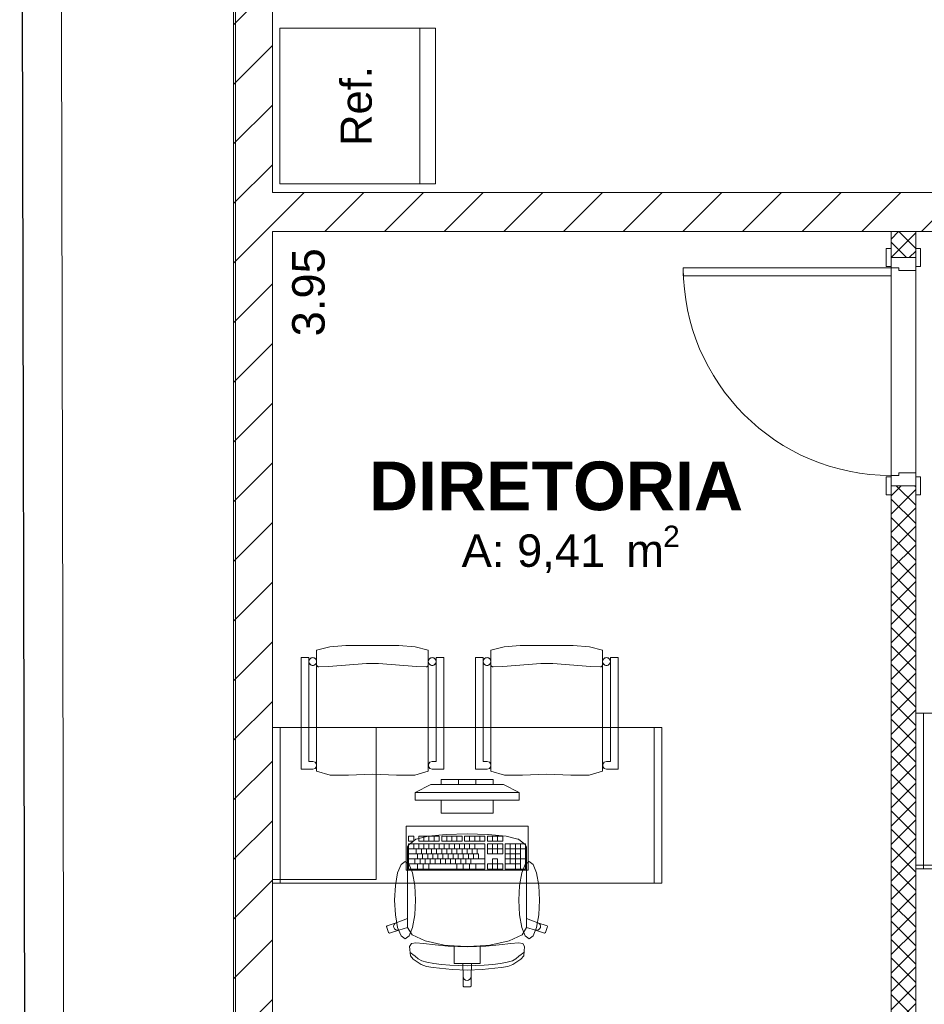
# Model space of a CAD drawing. Header units: millimetres. Extents: x 2826 to 3034, y 1533 to 1590.
# Tile 3 of 248: x 2923.64 to 2927.12, y 1548.26 to 1552.05. Entities that reach past the tile are written whole.
import ezdxf
from ezdxf.enums import TextEntityAlignment as Align

# ---------------------------------------------------------------- set-up
doc = ezdxf.new("R2010")
doc.units = ezdxf.units.MM
doc.layers.add('_Caneta_No__220', color=7, linetype='Continuous', lineweight=15, true_color=0x8a8a8a)
doc.styles.add('ESTILO_GERADO_1', font='arialbd.ttf')
doc.styles.add('ESTILO_GERADO_2', font='arial.ttf')
pattern_1 = [(44.99999999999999, (15.86371711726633, 12.64104686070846), (-0.03535533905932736, 0.03535533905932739), []), (135.0000000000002, (15.86371711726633, 12.64104686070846), (0.03535533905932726, 0.03535533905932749), [])]

# ---------------------------------------------------------------- blocks, each defined once
blk = doc.blocks.new('A$Cf44ad3b2')
at = {"layer": '_Caneta_No__220'}
h = blk.add_hatch(dxfattribs=at)
h.set_pattern_fill('TIJOLO_COMUM_0005', color=256, style=0, pattern_type=2)
h.set_pattern_definition([(44.99999999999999, (15.86371711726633, 12.64104686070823), (-0.114904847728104, 0.114904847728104), [])])
h.paths.add_polyline_path([(16.66371711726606, 13.99104686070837), (16.81371716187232, 13.99104686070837), (16.81371716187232, 18.81525648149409), (16.66371711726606, 18.81525648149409)])
h = blk.add_hatch(dxfattribs=at)
h.set_pattern_fill('TIJOLO_COMUM_0005', color=256, style=0, pattern_type=2)
h.set_pattern_definition([(44.99999999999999, (15.86371711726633, 12.64104686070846), (-0.114904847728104, 0.114904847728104), [])])
h.paths.add_polyline_path([(16.81371711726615, 17.94104686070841), (22.11157087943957, 17.94104686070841), (22.11157087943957, 18.09104681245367), (16.81371711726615, 18.09104681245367)])
h = blk.add_hatch(dxfattribs=at)
h.set_pattern_fill('GRELHA_5X5_DIAGONAL_0005', color=256, style=0, pattern_type=2)
h.set_pattern_definition(pattern_1)
h.paths.add_polyline_path([(19.29157092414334, 17.94104686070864), (19.19657093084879, 17.94104686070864), (19.19657093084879, 17.84104685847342), (19.29157092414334, 17.84104685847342)])
h = blk.add_hatch(dxfattribs=at)
h.set_pattern_fill('GRELHA_5X5_DIAGONAL_0005', color=256, style=0, pattern_type=2)
h.set_pattern_definition(pattern_1)
h.paths.add_polyline_path([(19.29157092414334, 16.96104687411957), (19.19657093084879, 16.96104687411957), (19.19657093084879, 13.99104686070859), (19.29157092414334, 13.99104686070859)])
for p, q in [((15.84043293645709, 23.63887831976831), (15.86596720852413, 12.02173506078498)), ((15.84043293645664, 23.63887831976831), (15.86250077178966, 13.04104686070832)), ((16.66371711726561, 13.84104686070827), (16.66371711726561, 22.43887843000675)), ((16.81371711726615, 20.79104686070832), (16.81371711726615, 18.0910468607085)), ((17.38214957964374, 18.12499490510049), (17.38214957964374, 18.7249949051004)), ((16.81371711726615, 18.0910468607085), (20.16123717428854, 18.0910468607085)), ((19.19657093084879, 17.94104686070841), (16.81371711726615, 17.94104686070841)), ((16.81371711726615, 17.94104686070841), (16.81371711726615, 13.99104686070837)), ((19.19657093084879, 13.99104686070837), (19.19657093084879, 17.94104686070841)), ((19.29157093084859, 17.94104686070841), (19.29157093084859, 13.99104686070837)), ((23.09157093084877, 17.94104686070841), (19.29157093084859, 17.94104686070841)), ((19.19657093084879, 17.87604686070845), (19.17757093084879, 17.87604686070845)), ((19.17757093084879, 17.87604686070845), (19.17757093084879, 17.80604686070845)), ((19.19657093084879, 17.8410468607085), (19.19657093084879, 17.87604686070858)), ((19.19657093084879, 17.80604686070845), (19.19657093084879, 17.87604686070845)), ((19.19657093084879, 17.84104686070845), (19.19657093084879, 17.87604686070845)), ((19.19657093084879, 17.84104686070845), (19.19657093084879, 17.87604686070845)), ((19.29157093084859, 17.8410468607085), (19.29157093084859, 17.87604686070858)), ((19.31057093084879, 17.87604686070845), (19.29157093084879, 17.87604686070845)), ((19.29157093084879, 17.87604686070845), (19.29157093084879, 17.80604686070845)), ((19.29157093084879, 17.84104686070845), (19.29157093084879, 17.87604686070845)), ((19.29157093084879, 17.84104686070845), (19.29157093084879, 17.87604686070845)), ((19.31057093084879, 17.80604686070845), (19.31057093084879, 17.87604686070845)), ((19.29157093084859, 17.8410468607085), (19.19657093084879, 17.8410468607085)), ((19.29157093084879, 17.84104686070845), (19.19657093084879, 17.84104686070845)), ((19.19657093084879, 17.84104686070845), (19.19657093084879, 17.80104686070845)), ((19.29157093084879, 17.84104686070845), (19.19657093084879, 17.84104686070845)), ((19.29157093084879, 17.84104686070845), (19.19657093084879, 17.84104686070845)), ((19.29157093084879, 17.79104686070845), (19.29157093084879, 17.84104686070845)), ((18.39657093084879, 17.80104686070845), (19.19657093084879, 17.80104686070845)), ((18.39657093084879, 17.77104686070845), (18.39657093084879, 17.80104686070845)), ((19.17757093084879, 17.80604686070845), (19.19657093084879, 17.80604686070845)), ((19.19657093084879, 17.80104686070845), (19.22657093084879, 17.80104686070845)), ((19.19657093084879, 17.80104686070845), (19.19657093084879, 17.77104686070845)), ((19.22657093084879, 17.80104686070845), (19.22657093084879, 17.79104686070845)), ((19.29157093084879, 17.80604686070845), (19.31057093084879, 17.80604686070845)), ((19.19657093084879, 17.77104686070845), (18.39657093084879, 17.77104686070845)), ((19.22657093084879, 17.79104686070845), (19.29157093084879, 17.79104686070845)), ((19.22657093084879, 17.00104686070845), (19.19657093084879, 17.00104686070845)), ((19.19657093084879, 17.00104686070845), (19.19657093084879, 16.96104686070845)), ((19.29157093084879, 17.01104686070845), (19.22657093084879, 17.01104686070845)), ((19.22657093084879, 17.01104686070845), (19.22657093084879, 17.00104686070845)), ((19.29157093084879, 16.96104686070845), (19.29157093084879, 17.01104686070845)), ((19.17757093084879, 16.99604686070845), (19.17757093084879, 16.92604686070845)), ((19.19657093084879, 16.99604686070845), (19.17757093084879, 16.99604686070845)), ((19.19657093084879, 16.92604686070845), (19.19657093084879, 16.99604686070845)), ((19.19657093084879, 16.96104686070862), (19.19657093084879, 16.92604686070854)), ((19.29157093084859, 16.96104686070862), (19.19657093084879, 16.96104686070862)), ((19.19657093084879, 16.96104686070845), (19.29157093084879, 16.96104686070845)), ((19.29157093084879, 16.96104686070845), (19.19657093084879, 16.96104686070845)), ((19.29157093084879, 16.96104686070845), (19.19657093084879, 16.96104686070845)), ((19.19657093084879, 16.96104686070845), (19.19657093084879, 16.92604686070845)), ((19.19657093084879, 16.96104686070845), (19.19657093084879, 16.92604686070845)), ((19.29157093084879, 16.99604686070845), (19.29157093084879, 16.92604686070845)), ((19.31057093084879, 16.99604686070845), (19.29157093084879, 16.99604686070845)), ((19.29157093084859, 16.96104686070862), (19.29157093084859, 16.92604686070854)), ((19.29157093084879, 16.96104686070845), (19.29157093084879, 16.92604686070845)), ((19.29157093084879, 16.96104686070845), (19.29157093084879, 16.92604686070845)), ((19.31057093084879, 16.92604686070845), (19.31057093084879, 16.99604686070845)), ((19.17757093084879, 16.92604686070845), (19.19657093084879, 16.92604686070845)), ((19.29157093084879, 16.92604686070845), (19.31057093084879, 16.92604686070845)), ((16.98427884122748, 16.32774053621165), (17.03457084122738, 16.34034749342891)), ((16.98427884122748, 15.86193985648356), (16.98427884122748, 16.32774053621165)), ((17.03457084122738, 16.34034749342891), (17.09724984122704, 16.34540646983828)), ((17.09724984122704, 16.34540646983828), (17.19927884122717, 16.34540646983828)), ((17.19927884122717, 16.34540646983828), (17.3013078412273, 16.34540646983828)), ((17.3013078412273, 16.34540646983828), (17.36398684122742, 16.34034749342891)), ((17.36398684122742, 16.34034749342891), (17.41427884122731, 16.32774053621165)), ((17.41427884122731, 16.32774053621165), (17.41427884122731, 15.86193985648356)), ((17.65561333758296, 16.32774053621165), (17.70590533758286, 16.34034749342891)), ((17.65561333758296, 15.86193985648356), (17.65561333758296, 16.32774053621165)), ((17.70590533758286, 16.34034749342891), (17.76858433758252, 16.34540646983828)), ((17.76858433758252, 16.34540646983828), (17.87061333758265, 16.34540646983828)), ((17.87061333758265, 16.34540646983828), (17.97264233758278, 16.34540646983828)), ((17.97264233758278, 16.34540646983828), (18.0353213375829, 16.34034749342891)), ((18.0353213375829, 16.34034749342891), (18.0856133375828, 16.32774053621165)), ((18.0856133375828, 16.32774053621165), (18.0856133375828, 15.86193985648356)), ((16.92427884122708, 15.86984169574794), (16.92427884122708, 16.29913397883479)), ((16.92427884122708, 16.29913397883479), (16.95428484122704, 16.29913397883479)), ((16.95428484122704, 16.29913397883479), (16.95428484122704, 15.89930391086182)), ((17.4442728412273, 15.89930391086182), (17.4442728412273, 16.29913397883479)), ((17.4442728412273, 16.29913397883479), (17.47427884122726, 16.29913397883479)), ((17.47427884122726, 16.29913397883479), (17.47427884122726, 15.86984169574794)), ((17.59561333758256, 15.86984169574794), (17.59561333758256, 16.29913397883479)), ((17.59561333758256, 16.29913397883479), (17.62561933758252, 16.29913397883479)), ((17.62561933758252, 16.29913397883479), (17.62561933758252, 15.89930391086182)), ((18.11560733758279, 15.89930391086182), (18.11560733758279, 16.29913397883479)), ((18.11560733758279, 16.29913397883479), (18.14561333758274, 16.29913397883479)), ((18.14561333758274, 16.29913397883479), (18.14561333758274, 15.86984169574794)), ((16.98500084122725, 16.2687621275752), (16.9857008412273, 16.26755061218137)), ((16.9857008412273, 16.26755061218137), (16.9866008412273, 16.26647904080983)), ((16.9866008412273, 16.26647904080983), (16.98767284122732, 16.26557940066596)), ((16.98767284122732, 16.26557940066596), (16.98888484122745, 16.26487968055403)), ((16.98888484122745, 16.26487968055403), (16.99020084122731, 16.26440087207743)), ((16.99020084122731, 16.26440087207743), (16.99157884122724, 16.26415796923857)), ((16.99157884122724, 16.26415796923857), (16.99227884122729, 16.26415796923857)), ((16.99227884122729, 16.26415796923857), (17.0302788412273, 16.26515756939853)), ((17.0302788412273, 16.26515756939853), (17.17577884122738, 16.27615317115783)), ((17.17577884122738, 16.27615317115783), (17.22277884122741, 16.27615317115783)), ((17.22277884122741, 16.27615317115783), (17.36827884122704, 16.26515756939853)), ((17.36827884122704, 16.26515756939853), (17.40627884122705, 16.26415796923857)), ((17.40627884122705, 16.26415796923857), (17.4069788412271, 16.26415796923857)), ((17.4069788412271, 16.26415796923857), (17.40835684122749, 16.26440087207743)), ((17.40835684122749, 16.26440087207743), (17.40967284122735, 16.26487968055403)), ((17.40967284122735, 16.26487968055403), (17.41088484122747, 16.26557940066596)), ((17.41088484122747, 16.26557940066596), (17.41195684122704, 16.26647904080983)), ((17.41195684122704, 16.26647904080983), (17.41285684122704, 16.26755061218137)), ((17.41285684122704, 16.26755061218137), (17.41355684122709, 16.2687621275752)), ((17.41355684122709, 16.2687621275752), (17.41403584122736, 16.27007760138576)), ((17.41403584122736, 16.27007760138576), (17.41427884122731, 16.27145505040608)), ((17.65633533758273, 16.2687621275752), (17.65703533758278, 16.26755061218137)), ((17.65703533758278, 16.26755061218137), (17.65793533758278, 16.26647904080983)), ((17.65793533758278, 16.26647904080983), (17.65900733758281, 16.26557940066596)), ((17.65900733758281, 16.26557940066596), (17.66021933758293, 16.26487968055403)), ((17.66021933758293, 16.26487968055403), (17.66153533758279, 16.26440087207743)), ((17.66153533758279, 16.26440087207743), (17.66291333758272, 16.26415796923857)), ((17.66291333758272, 16.26415796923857), (17.66361333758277, 16.26415796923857)), ((17.66361333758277, 16.26415796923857), (17.70161333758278, 16.26515756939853)), ((17.70161333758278, 16.26515756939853), (17.84711333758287, 16.27615317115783)), ((17.84711333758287, 16.27615317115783), (17.89411333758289, 16.27615317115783)), ((17.89411333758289, 16.27615317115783), (18.03961333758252, 16.26515756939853)), ((18.03961333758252, 16.26515756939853), (18.07761333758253, 16.26415796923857)), ((18.07761333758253, 16.26415796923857), (18.07831333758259, 16.26415796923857)), ((18.07831333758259, 16.26415796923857), (18.07969133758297, 16.26440087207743)), ((18.07969133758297, 16.26440087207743), (18.08100733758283, 16.26487968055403)), ((18.08100733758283, 16.26487968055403), (18.08221933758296, 16.26557940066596)), ((18.08221933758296, 16.26557940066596), (18.08329133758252, 16.26647904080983)), ((18.08329133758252, 16.26647904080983), (18.08419133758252, 16.26755061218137)), ((18.08419133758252, 16.26755061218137), (18.08489133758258, 16.2687621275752)), ((18.08489133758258, 16.2687621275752), (18.08537033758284, 16.27007760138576)), ((18.08537033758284, 16.27007760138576), (18.0856133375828, 16.27145505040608)), ((17.21371711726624, 15.44482965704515), (17.21371711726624, 16.02982965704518)), ((16.95428484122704, 15.89930391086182), (16.96927884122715, 15.89930391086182)), ((16.96927884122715, 15.89930391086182), (16.97809584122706, 15.89644005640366)), ((17.42046184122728, 15.89644005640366), (17.42927884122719, 15.89930391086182)), ((17.42927884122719, 15.89930391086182), (17.4442728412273, 15.89930391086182)), ((17.62561933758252, 15.89930391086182), (17.64061333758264, 15.89930391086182)), ((17.64061333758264, 15.89930391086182), (17.64943033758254, 15.89644005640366)), ((18.09179633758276, 15.89644005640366), (18.10061333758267, 15.89930391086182)), ((18.10061333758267, 15.89930391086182), (18.11560733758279, 15.89930391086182)), ((16.96927884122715, 15.86984169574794), (16.92427884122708, 15.86984169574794)), ((16.97809584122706, 15.87217976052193), (16.96927884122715, 15.86984169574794)), ((16.97809584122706, 15.89644005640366), (16.98354484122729, 15.88894305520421)), ((16.98354484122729, 15.87967676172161), (16.97809584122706, 15.87217976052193)), ((16.98354484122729, 15.88894305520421), (16.98354484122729, 15.87967676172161)), ((17.03619784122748, 15.84664797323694), (16.98427884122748, 15.86193985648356)), ((17.41427884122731, 15.86193985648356), (17.36235984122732, 15.84664797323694)), ((17.41501284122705, 15.88894305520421), (17.42046184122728, 15.89644005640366)), ((17.41501284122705, 15.87967676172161), (17.41501284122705, 15.88894305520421)), ((17.42046184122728, 15.87217976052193), (17.41501284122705, 15.87967676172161)), ((17.42927884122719, 15.86984169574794), (17.42046184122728, 15.87217976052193)), ((17.47427884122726, 15.86984169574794), (17.42927884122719, 15.86984169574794)), ((17.64061333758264, 15.86984169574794), (17.59561333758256, 15.86984169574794)), ((17.64943033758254, 15.87217976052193), (17.64061333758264, 15.86984169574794)), ((17.64943033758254, 15.89644005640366), (17.65487933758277, 15.88894305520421)), ((17.65487933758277, 15.87967676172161), (17.64943033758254, 15.87217976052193)), ((17.65487933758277, 15.88894305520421), (17.65487933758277, 15.87967676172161)), ((17.70753233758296, 15.84664797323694), (17.65561333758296, 15.86193985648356)), ((18.0856133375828, 15.86193985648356), (18.0336943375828, 15.84664797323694)), ((18.08634733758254, 15.88894305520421), (18.09179633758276, 15.89644005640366)), ((18.08634733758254, 15.87967676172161), (18.08634733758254, 15.88894305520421)), ((18.09179633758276, 15.87217976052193), (18.08634733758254, 15.87967676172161)), ((18.10061333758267, 15.86984169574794), (18.09179633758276, 15.87217976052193)), ((18.14561333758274, 15.86984169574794), (18.10061333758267, 15.86984169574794)), ((17.10631384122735, 15.8463660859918), (17.03619784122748, 15.84664797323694)), ((17.19927884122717, 15.85057140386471), (17.10631384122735, 15.8463660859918)), ((17.29224384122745, 15.8463660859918), (17.19927884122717, 15.85057140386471)), ((17.36235984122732, 15.84664797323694), (17.29224384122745, 15.8463660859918)), ((17.66371711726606, 15.82982965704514), (17.46371711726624, 15.82982965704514)), ((17.46371711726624, 15.82982965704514), (17.46371711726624, 15.80982965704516)), ((17.53038378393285, 15.80982965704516), (17.53038378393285, 15.82982965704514)), ((17.59705045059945, 15.80982965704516), (17.59705045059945, 15.82982965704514)), ((17.66371711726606, 15.80982965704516), (17.66371711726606, 15.82982965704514)), ((17.77764833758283, 15.8463660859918), (17.70753233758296, 15.84664797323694)), ((17.87061333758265, 15.85057140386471), (17.77764833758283, 15.8463660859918)), ((17.96357833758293, 15.8463660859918), (17.87061333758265, 15.85057140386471)), ((18.0336943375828, 15.84664797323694), (17.96357833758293, 15.8463660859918)), ((17.36371711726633, 15.77982965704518), (17.42371711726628, 15.80982965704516)), ((17.42371711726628, 15.80982965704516), (17.70371711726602, 15.80982965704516)), ((17.46371711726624, 15.80982965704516), (17.66371711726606, 15.80982965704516)), ((17.76371711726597, 15.77982965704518), (17.70371711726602, 15.80982965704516)), ((17.76371711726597, 15.77982965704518), (17.36371711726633, 15.77982965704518)), ((17.36371711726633, 15.77982965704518), (17.36371711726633, 15.74982965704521)), ((17.36371711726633, 15.74982965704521), (17.76371711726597, 15.74982965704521)), ((17.66371711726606, 15.74982965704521), (17.46371711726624, 15.74982965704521)), ((17.46371711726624, 15.74982965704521), (17.46371711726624, 15.69982965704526)), ((17.66371711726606, 15.69982965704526), (17.66371711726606, 15.74982965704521)), ((17.76371711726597, 15.74982965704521), (17.76371711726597, 15.77982965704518)), ((17.46371711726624, 15.69982965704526), (17.66371711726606, 15.69982965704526)), ((17.3580921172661, 15.6107387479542), (17.33850878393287, 15.6107387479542)), ((17.33850878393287, 15.6107387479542), (17.33850878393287, 15.59134480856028)), ((17.3657944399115, 15.59933416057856), (17.33898921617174, 15.57817300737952)), ((17.3580921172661, 15.59134480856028), (17.3580921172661, 15.6107387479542)), ((17.36792808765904, 15.60021148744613), (17.3657944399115, 15.59933416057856)), ((17.413866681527, 15.61090176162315), (17.36792808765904, 15.60021148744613)), ((17.4560087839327, 15.6107387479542), (17.37767545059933, 15.6107387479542)), ((17.37767545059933, 15.6107387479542), (17.37767545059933, 15.59134480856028)), ((17.39725878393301, 15.59134480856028), (17.39725878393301, 15.6107387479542)), ((17.48261864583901, 15.61804477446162), (17.413866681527, 15.61090176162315)), ((17.41684211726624, 15.59134480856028), (17.41684211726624, 15.6107387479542)), ((17.43642545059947, 15.59134480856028), (17.43642545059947, 15.6107387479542)), ((17.4560087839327, 15.59134480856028), (17.4560087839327, 15.6107387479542)), ((17.54413378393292, 15.6107387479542), (17.46580045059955, 15.6107387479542)), ((17.46580045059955, 15.6107387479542), (17.46580045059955, 15.59134480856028)), ((17.4836831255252, 15.61814655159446), (17.48261864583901, 15.61804477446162)), ((17.56371711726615, 15.6206219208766), (17.4836831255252, 15.61814655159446)), ((17.48538378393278, 15.59134480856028), (17.48538378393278, 15.6107387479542)), ((17.50496711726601, 15.59134480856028), (17.50496711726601, 15.6107387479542)), ((17.52455045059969, 15.59134480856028), (17.52455045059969, 15.6107387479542)), ((17.54413378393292, 15.59134480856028), (17.54413378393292, 15.6107387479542)), ((17.63225878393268, 15.6107387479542), (17.55392545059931, 15.6107387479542)), ((17.55392545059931, 15.6107387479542), (17.55392545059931, 15.59134480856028)), ((17.56371711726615, 15.6206219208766), (17.6437511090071, 15.61814655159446)), ((17.57350878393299, 15.59134480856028), (17.57350878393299, 15.6107387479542)), ((17.59309211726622, 15.59134480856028), (17.59309211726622, 15.6107387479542)), ((17.61267545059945, 15.59134480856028), (17.61267545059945, 15.6107387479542)), ((17.63225878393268, 15.59134480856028), (17.63225878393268, 15.6107387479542)), ((17.70080045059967, 15.6107387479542), (17.64205045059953, 15.6107387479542)), ((17.64205045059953, 15.6107387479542), (17.64205045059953, 15.59134480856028)), ((17.6437511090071, 15.61814655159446), (17.64481558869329, 15.61804477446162)), ((17.64481558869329, 15.61804477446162), (17.7135675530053, 15.61090176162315)), ((17.66163378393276, 15.59134480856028), (17.66163378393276, 15.6107387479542)), ((17.68121711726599, 15.59134480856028), (17.68121711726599, 15.6107387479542)), ((17.70080045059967, 15.59134480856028), (17.70080045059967, 15.6107387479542)), ((17.7135675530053, 15.61090176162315), (17.75950614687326, 15.60021148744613)), ((17.75950614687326, 15.60021148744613), (17.76163979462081, 15.59933416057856)), ((17.76163979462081, 15.59933416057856), (17.78844501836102, 15.57817300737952)), ((17.33898921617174, 15.57817300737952), (17.33444542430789, 15.56957242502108)), ((17.33444542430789, 15.56957242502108), (17.33444542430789, 15.53853413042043)), ((17.33850878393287, 15.59134480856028), (17.3580921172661, 15.59134480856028)), ((17.63225878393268, 15.58164783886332), (17.33850878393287, 15.58164783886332)), ((17.33850878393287, 15.58164783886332), (17.33850878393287, 15.48467814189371)), ((17.33850878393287, 15.5622538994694), (17.63225878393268, 15.5622538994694)), ((17.3580921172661, 15.5622538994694), (17.3580921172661, 15.58164783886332)), ((17.36788378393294, 15.54285996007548), (17.36788378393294, 15.5622538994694)), ((17.37767545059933, 15.59134480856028), (17.4560087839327, 15.59134480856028)), ((17.37767545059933, 15.5622538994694), (17.37767545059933, 15.58164783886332)), ((17.38746711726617, 15.54285996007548), (17.38746711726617, 15.5622538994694)), ((17.39725878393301, 15.5622538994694), (17.39725878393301, 15.58164783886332)), ((17.4070504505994, 15.54285996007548), (17.4070504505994, 15.5622538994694)), ((17.41684211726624, 15.5622538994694), (17.41684211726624, 15.58164783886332)), ((17.42663378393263, 15.54285996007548), (17.42663378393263, 15.5622538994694)), ((17.43642545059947, 15.5622538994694), (17.43642545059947, 15.58164783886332)), ((17.44621711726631, 15.54285996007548), (17.44621711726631, 15.5622538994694)), ((17.4560087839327, 15.5622538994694), (17.4560087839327, 15.58164783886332)), ((17.46580045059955, 15.59134480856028), (17.54413378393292, 15.59134480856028)), ((17.46580045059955, 15.54285996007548), (17.46580045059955, 15.5622538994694)), ((17.47559211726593, 15.5622538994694), (17.47559211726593, 15.58164783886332)), ((17.48538378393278, 15.54285996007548), (17.48538378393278, 15.5622538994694)), ((17.49517545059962, 15.5622538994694), (17.49517545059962, 15.58164783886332)), ((17.50496711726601, 15.54285996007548), (17.50496711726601, 15.5622538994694)), ((17.51475878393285, 15.5622538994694), (17.51475878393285, 15.58164783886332)), ((17.52455045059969, 15.54285996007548), (17.52455045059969, 15.5622538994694)), ((17.53434211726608, 15.5622538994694), (17.53434211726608, 15.58164783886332)), ((17.54413378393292, 15.54285996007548), (17.54413378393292, 15.5622538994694)), ((17.55392545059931, 15.59134480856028), (17.63225878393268, 15.59134480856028)), ((17.55392545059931, 15.5622538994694), (17.55392545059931, 15.58164783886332)), ((17.56371711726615, 15.54285996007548), (17.56371711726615, 15.5622538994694)), ((17.57350878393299, 15.5622538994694), (17.57350878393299, 15.58164783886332)), ((17.58330045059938, 15.54285996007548), (17.58330045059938, 15.5622538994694)), ((17.59309211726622, 15.5622538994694), (17.59309211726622, 15.58164783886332)), ((17.60288378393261, 15.54285996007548), (17.60288378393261, 15.5622538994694)), ((17.63225878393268, 15.48467814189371), (17.63225878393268, 15.58164783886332)), ((17.64205045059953, 15.59134480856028), (17.70080045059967, 15.59134480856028)), ((17.70080045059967, 15.58164783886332), (17.64205045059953, 15.58164783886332)), ((17.64205045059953, 15.58164783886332), (17.64205045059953, 15.54285996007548)), ((17.64205045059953, 15.5622538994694), (17.70080045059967, 15.5622538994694)), ((17.66163378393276, 15.54285996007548), (17.66163378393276, 15.58164783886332)), ((17.68121711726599, 15.54285996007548), (17.68121711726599, 15.58164783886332)), ((17.70080045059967, 15.54285996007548), (17.70080045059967, 15.58164783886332)), ((17.78892545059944, 15.58164783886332), (17.71059211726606, 15.58164783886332)), ((17.71059211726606, 15.58164783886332), (17.71059211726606, 15.48467814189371)), ((17.71059211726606, 15.5622538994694), (17.78892545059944, 15.5622538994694)), ((17.73017545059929, 15.50407208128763), (17.73017545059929, 15.58164783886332)), ((17.74975878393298, 15.48467814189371), (17.74975878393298, 15.58164783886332)), ((17.76934211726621, 15.48467814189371), (17.76934211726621, 15.58164783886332)), ((17.78844501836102, 15.57817300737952), (17.79298881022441, 15.56957242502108)), ((17.78892545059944, 15.48467814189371), (17.78892545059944, 15.58164783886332)), ((17.79298881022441, 15.56957242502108), (17.79298881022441, 15.53853413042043)), ((17.33444542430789, 15.53853413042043), (17.33444542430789, 15.50245606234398)), ((17.33850878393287, 15.54285996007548), (17.60777961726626, 15.54285996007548)), ((17.33850878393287, 15.52346602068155), (17.63225878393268, 15.52346602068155)), ((17.36298795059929, 15.50407208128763), (17.36298795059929, 15.52346602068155)), ((17.37277961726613, 15.52346602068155), (17.37277961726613, 15.54285996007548)), ((17.38257128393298, 15.50407208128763), (17.38257128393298, 15.52346602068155)), ((17.39236295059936, 15.52346602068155), (17.39236295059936, 15.54285996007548)), ((17.40215461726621, 15.50407208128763), (17.40215461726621, 15.52346602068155)), ((17.41194628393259, 15.52346602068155), (17.41194628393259, 15.54285996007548)), ((17.42173795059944, 15.50407208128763), (17.42173795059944, 15.52346602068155)), ((17.43152961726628, 15.52346602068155), (17.43152961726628, 15.54285996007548)), ((17.44132128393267, 15.50407208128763), (17.44132128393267, 15.52346602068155)), ((17.45111295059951, 15.52346602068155), (17.45111295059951, 15.54285996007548)), ((17.46090461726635, 15.50407208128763), (17.46090461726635, 15.52346602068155)), ((17.47069628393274, 15.52346602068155), (17.47069628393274, 15.54285996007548)), ((17.48048795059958, 15.50407208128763), (17.48048795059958, 15.52346602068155)), ((17.49027961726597, 15.52346602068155), (17.49027961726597, 15.54285996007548)), ((17.50007128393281, 15.50407208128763), (17.50007128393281, 15.52346602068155)), ((17.50986295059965, 15.52346602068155), (17.50986295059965, 15.54285996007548)), ((17.51965461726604, 15.50407208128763), (17.51965461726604, 15.52346602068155)), ((17.52944628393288, 15.52346602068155), (17.52944628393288, 15.54285996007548)), ((17.53923795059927, 15.50407208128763), (17.53923795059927, 15.52346602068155)), ((17.54902961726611, 15.52346602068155), (17.54902961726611, 15.54285996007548)), ((17.55882128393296, 15.50407208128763), (17.55882128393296, 15.52346602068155)), ((17.56861295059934, 15.52346602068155), (17.56861295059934, 15.54285996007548)), ((17.57840461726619, 15.50407208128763), (17.57840461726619, 15.52346602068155)), ((17.58819628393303, 15.52346602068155), (17.58819628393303, 15.54285996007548)), ((17.60777961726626, 15.52346602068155), (17.60777961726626, 15.54285996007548)), ((17.64205045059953, 15.54285996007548), (17.70080045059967, 15.54285996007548)), ((17.68121711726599, 15.52346602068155), (17.66163378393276, 15.52346602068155)), ((17.66163378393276, 15.52346602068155), (17.66163378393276, 15.50407208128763)), ((17.68121711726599, 15.50407208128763), (17.68121711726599, 15.52346602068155)), ((17.71059211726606, 15.54285996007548), (17.76934211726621, 15.54285996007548)), ((17.71059211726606, 15.52346602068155), (17.78892545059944, 15.52346602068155)), ((17.79298881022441, 15.53853413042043), (17.79298881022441, 15.50245606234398)), ((17.33444542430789, 15.50245606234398), (17.33444542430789, 15.29335062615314)), ((17.33850878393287, 15.50407208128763), (17.63225878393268, 15.50407208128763)), ((17.33850878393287, 15.48467814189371), (17.63225878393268, 15.48467814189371)), ((17.37277961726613, 15.48467814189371), (17.37277961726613, 15.50407208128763)), ((17.39481086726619, 15.48467814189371), (17.39481086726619, 15.50407208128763)), ((17.41684211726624, 15.48467814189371), (17.41684211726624, 15.50407208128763)), ((17.52455045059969, 15.48467814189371), (17.52455045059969, 15.50407208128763)), ((17.54902961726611, 15.48467814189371), (17.54902961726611, 15.50407208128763)), ((17.57350878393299, 15.48467814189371), (17.57350878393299, 15.50407208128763)), ((17.59798795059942, 15.48467814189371), (17.59798795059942, 15.50407208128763)), ((17.66163378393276, 15.50407208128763), (17.64205045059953, 15.50407208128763)), ((17.64205045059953, 15.50407208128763), (17.64205045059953, 15.48467814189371)), ((17.64205045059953, 15.48467814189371), (17.70080045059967, 15.48467814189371)), ((17.66163378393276, 15.48467814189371), (17.66163378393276, 15.50407208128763)), ((17.66163378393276, 15.50407208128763), (17.68121711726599, 15.50407208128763)), ((17.70080045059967, 15.50407208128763), (17.68121711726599, 15.50407208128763)), ((17.68121711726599, 15.48467814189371), (17.68121711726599, 15.50407208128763)), ((17.70080045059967, 15.48467814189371), (17.70080045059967, 15.50407208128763)), ((17.71059211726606, 15.50407208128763), (17.76934211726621, 15.50407208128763)), ((17.71059211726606, 15.48467814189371), (17.78892545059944, 15.48467814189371)), ((17.79298881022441, 15.50245606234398), (17.79298881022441, 15.29335062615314)), ((19.29157093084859, 15.50010510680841), (19.69157093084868, 15.50010510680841)), ((16.81371711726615, 15.44482965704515), (17.21371711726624, 15.44482965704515)), ((17.33444542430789, 15.29335062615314), (17.29106772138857, 15.27766739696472)), ((17.33444542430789, 15.2590900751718), (17.33444542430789, 15.29335062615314)), ((17.79298881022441, 15.2590900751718), (17.79298881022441, 15.29335062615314)), ((17.79298881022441, 15.29335062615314), (17.83636651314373, 15.27766739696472)), ((17.25565545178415, 15.26626587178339), (17.25371711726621, 15.26249626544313)), ((17.25371711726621, 15.26249626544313), (17.26118056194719, 15.23973499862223)), ((17.29106772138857, 15.27766739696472), (17.25565545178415, 15.26626587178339)), ((17.28228251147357, 15.27023234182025), (17.28068377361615, 15.26461518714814)), ((17.28068377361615, 15.26461518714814), (17.28137604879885, 15.25881936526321)), ((17.28137604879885, 15.25881936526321), (17.28425394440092, 15.2537272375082)), ((17.28592886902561, 15.27481566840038), (17.28228251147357, 15.27023234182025)), ((17.28425394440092, 15.2537272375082), (17.28887932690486, 15.25011403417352)), ((17.29106772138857, 15.27766739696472), (17.28592886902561, 15.27481566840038)), ((17.30039702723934, 15.24921581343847), (17.33456641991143, 15.25889560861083)), ((17.33444542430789, 15.2590900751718), (17.33456641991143, 15.25889560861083)), ((17.33456641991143, 15.25889560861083), (17.35189769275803, 15.23104043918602)), ((17.79286781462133, 15.25889560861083), (17.77553654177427, 15.23104043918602)), ((17.79298881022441, 15.2590900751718), (17.79286781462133, 15.25889560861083)), ((17.82703720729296, 15.24921581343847), (17.79286781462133, 15.25889560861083)), ((17.83636651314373, 15.27766739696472), (17.84150536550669, 15.27481566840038)), ((17.83636651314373, 15.27766739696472), (17.87177878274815, 15.26626587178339)), ((17.84318029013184, 15.2537272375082), (17.83855490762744, 15.25011403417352)), ((17.84150536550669, 15.27481566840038), (17.84515172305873, 15.27023234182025)), ((17.84605818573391, 15.25881936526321), (17.84318029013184, 15.2537272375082)), ((17.84515172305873, 15.27023234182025), (17.84675046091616, 15.26461518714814)), ((17.84675046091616, 15.26461518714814), (17.84605818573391, 15.25881936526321)), ((17.8737171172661, 15.26249626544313), (17.86625367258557, 15.23973499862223)), ((17.87177878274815, 15.26626587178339), (17.8737171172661, 15.26249626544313)), ((17.26118056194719, 15.23973499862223), (17.26498475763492, 15.23781428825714)), ((17.26498475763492, 15.23781428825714), (17.30039702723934, 15.24921581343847)), ((17.28887932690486, 15.25011403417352), (17.29454802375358, 15.24852983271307)), ((17.29454802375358, 15.24852983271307), (17.30039702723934, 15.24921581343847)), ((17.35189769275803, 15.23104043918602), (17.40159754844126, 15.20726110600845)), ((17.77553654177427, 15.23104043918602), (17.72583668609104, 15.20726110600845)), ((17.83288621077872, 15.24852983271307), (17.82703720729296, 15.24921581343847)), ((17.86244947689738, 15.23781428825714), (17.82703720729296, 15.24921581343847)), ((17.83855490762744, 15.25011403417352), (17.83288621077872, 15.24852983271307)), ((17.86625367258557, 15.23973499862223), (17.86244947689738, 15.23781428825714)), ((17.34903680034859, 15.19749134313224), (17.34232181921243, 15.18594127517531)), ((17.34232181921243, 15.18594127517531), (17.34561663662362, 15.14985732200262)), ((17.36626507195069, 15.2005406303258), (17.34903680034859, 15.19749134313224)), ((17.39517793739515, 15.19795014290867), (17.36626507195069, 15.2005406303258)), ((17.44048856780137, 15.19212177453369), (17.39517793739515, 15.19795014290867)), ((17.40159754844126, 15.20726110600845), (17.47597863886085, 15.19137226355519)), ((17.49141862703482, 15.18745618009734), (17.44048856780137, 15.19212177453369)), ((17.47597863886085, 15.19137226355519), (17.51340000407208, 15.18899258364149)), ((17.56371711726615, 15.18513080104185), (17.49141862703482, 15.18745618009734)), ((17.51340000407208, 15.18899258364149), (17.56371711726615, 15.185792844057)), ((17.51340000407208, 15.18899258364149), (17.51340000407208, 15.15028498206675)), ((17.61403423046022, 15.18899258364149), (17.56371711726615, 15.185792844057)), ((17.56371711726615, 15.18513080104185), (17.63601560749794, 15.18745618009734)), ((17.65145559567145, 15.19137226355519), (17.61403423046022, 15.18899258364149)), ((17.61403423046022, 15.18899258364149), (17.61403423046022, 15.15028498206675)), ((17.63601560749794, 15.18745618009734), (17.68694566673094, 15.19212177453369)), ((17.72583668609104, 15.20726110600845), (17.65145559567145, 15.19137226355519)), ((17.68694566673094, 15.19212177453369), (17.73225629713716, 15.19795014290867)), ((17.73225629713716, 15.19795014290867), (17.76116916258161, 15.2005406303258)), ((17.76116916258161, 15.2005406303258), (17.77839743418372, 15.19749134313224)), ((17.77839743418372, 15.19749134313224), (17.78511241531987, 15.18594127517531)), ((17.78511241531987, 15.18594127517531), (17.78181759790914, 15.14985732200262)), ((17.34870184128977, 15.16041404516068), (17.34495093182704, 15.16303266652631)), ((17.34561663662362, 15.14985732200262), (17.35615520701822, 15.13666899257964)), ((17.35495546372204, 15.15527094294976), (17.34870184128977, 15.16041404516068)), ((17.36398987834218, 15.14910960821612), (17.35495546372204, 15.15527094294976)), ((17.37569764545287, 15.13903981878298), (17.36398987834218, 15.14910960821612)), ((17.51340000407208, 15.15028498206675), (17.51340000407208, 15.12036921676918)), ((17.61403423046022, 15.15028498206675), (17.61403423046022, 15.12036921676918)), ((17.75173658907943, 15.13903981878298), (17.76344435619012, 15.14910960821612)), ((17.76344435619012, 15.14910960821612), (17.77247877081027, 15.15527094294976)), ((17.78181759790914, 15.14985732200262), (17.77127902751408, 15.13666899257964)), ((17.77247877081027, 15.15527094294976), (17.77873239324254, 15.16041404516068)), ((17.77873239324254, 15.16041404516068), (17.78248330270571, 15.16303266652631)), ((17.35615520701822, 15.13666899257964), (17.38718526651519, 15.11660515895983)), ((17.38889587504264, 15.13135925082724), (17.37569764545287, 15.13903981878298)), ((17.38718526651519, 15.11660515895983), (17.407134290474, 15.10935092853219)), ((17.40924832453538, 15.12509079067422), (17.38889587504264, 15.13135925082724)), ((17.407134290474, 15.10935092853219), (17.43300935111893, 15.10454759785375)), ((17.43519395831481, 15.12015003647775), (17.40924832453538, 15.12509079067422)), ((17.43300935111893, 15.10454759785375), (17.5062164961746, 15.0975685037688)), ((17.46517384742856, 15.11645366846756), (17.43519395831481, 15.12015003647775)), ((17.49762695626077, 15.11391620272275), (17.46517384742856, 15.11645366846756)), ((17.53099540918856, 15.11245648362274), (17.49762695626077, 15.11391620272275)), ((17.51340000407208, 15.12036921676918), (17.5468249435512, 15.12036921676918)), ((17.56371711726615, 15.11198794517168), (17.53099540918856, 15.11245648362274)), ((17.5468249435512, 15.12036921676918), (17.56371711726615, 15.12036921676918)), ((17.5468249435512, 15.12036921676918), (17.54862198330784, 15.07050960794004)), ((17.5806092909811, 15.12036921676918), (17.56371711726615, 15.12036921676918)), ((17.56371711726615, 15.11198794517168), (17.59643882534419, 15.11245648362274)), ((17.5806092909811, 15.12036921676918), (17.57881225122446, 15.07050960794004)), ((17.61403423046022, 15.12036921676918), (17.5806092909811, 15.12036921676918)), ((17.59643882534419, 15.11245648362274), (17.62980727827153, 15.11391620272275)), ((17.69442488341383, 15.10454759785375), (17.6212177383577, 15.0975685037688)), ((17.62980727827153, 15.11391620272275), (17.66226038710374, 15.11645366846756)), ((17.66226038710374, 15.11645366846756), (17.69224027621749, 15.12015003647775)), ((17.69224027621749, 15.12015003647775), (17.71818590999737, 15.12509079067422)), ((17.7202999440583, 15.10935092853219), (17.69442488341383, 15.10454759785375)), ((17.71818590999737, 15.12509079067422), (17.73853835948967, 15.13135925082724)), ((17.74024896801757, 15.11660515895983), (17.7202999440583, 15.10935092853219)), ((17.73853835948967, 15.13135925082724), (17.75173658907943, 15.13903981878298)), ((17.77127902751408, 15.13666899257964), (17.74024896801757, 15.11660515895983)), ((17.5062164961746, 15.0975685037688), (17.56371711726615, 15.09538350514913)), ((17.54862198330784, 15.07050960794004), (17.54977103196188, 15.06478547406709)), ((17.54862198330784, 15.07050960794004), (17.54862198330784, 15.03361349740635)), ((17.54977103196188, 15.06478547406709), (17.55304324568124, 15.05993278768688)), ((17.6212177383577, 15.0975685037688), (17.56371711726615, 15.09538350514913)), ((17.57766320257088, 15.06478547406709), (17.57439098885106, 15.05993278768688)), ((17.57881225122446, 15.07050960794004), (17.57766320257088, 15.06478547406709)), ((17.57881225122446, 15.07050960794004), (17.57881225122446, 15.03361349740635)), ((17.54862198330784, 15.03361349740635), (17.5516410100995, 15.03062192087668)), ((17.5516410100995, 15.03062192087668), (17.56371711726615, 15.03062192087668)), ((17.55304324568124, 15.05993278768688), (17.55794045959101, 15.05669032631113)), ((17.55794045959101, 15.05669032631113), (17.56371711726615, 15.05555172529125)), ((17.56949377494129, 15.05669032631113), (17.56371711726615, 15.05555172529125)), ((17.5757932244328, 15.03062192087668), (17.56371711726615, 15.03062192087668)), ((17.57439098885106, 15.05993278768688), (17.56949377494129, 15.05669032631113)), ((17.57881225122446, 15.03361349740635), (17.5757932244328, 15.03062192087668))]:
    blk.add_line(p, q, dxfattribs=at)
for points in [[(16.67206089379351, 13.8410468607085), (34.68676103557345, 13.8410468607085), (34.6906689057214, 12.06311141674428), (41.0041924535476, 12.07698842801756), (41.0041924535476, 13.8410468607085), (56.84739547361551, 13.8410468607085), (56.84739547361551, 29.40864958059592), (46.86160292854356, 29.40864958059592), (46.86160292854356, 23.63887831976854), (34.68676103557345, 23.63887831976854), (34.68676103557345, 22.43887843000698), (16.67206089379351, 22.43887843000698)], [(17.44214957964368, 18.12499490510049), (17.44214957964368, 18.7249949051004), (16.84214957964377, 18.7249949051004), (16.84214957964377, 18.12499490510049)], [(17.41427884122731, 15.86193985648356), (17.36235984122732, 15.84664797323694), (17.29224384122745, 15.8463660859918), (17.19927884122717, 15.85057140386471), (17.10631384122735, 15.8463660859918), (17.03619784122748, 15.84664797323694), (16.98427884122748, 15.86193985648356), (16.98427884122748, 16.32774053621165), (17.03457084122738, 16.34034749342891), (17.09724984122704, 16.34540646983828), (17.19927884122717, 16.34540646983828), (17.3013078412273, 16.34540646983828), (17.36398684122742, 16.34034749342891), (17.41427884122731, 16.32774053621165)], [(18.0856133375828, 15.86193985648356), (18.0336943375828, 15.84664797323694), (17.96357833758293, 15.8463660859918), (17.87061333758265, 15.85057140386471), (17.77764833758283, 15.8463660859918), (17.70753233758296, 15.84664797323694), (17.65561333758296, 15.86193985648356), (17.65561333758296, 16.32774053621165), (17.70590533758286, 16.34034749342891), (17.76858433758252, 16.34540646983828), (17.87061333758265, 16.34540646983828), (17.97264233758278, 16.34540646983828), (18.0353213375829, 16.34034749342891), (18.0856133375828, 16.32774053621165)], [(16.95428484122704, 15.89930391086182), (16.96927884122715, 15.89930391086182), (16.97809584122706, 15.89644005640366), (16.98354484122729, 15.88894305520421), (16.98354484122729, 15.87967676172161), (16.97809584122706, 15.87217976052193), (16.96927884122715, 15.86984169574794), (16.92427884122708, 15.86984169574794), (16.92427884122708, 16.29913397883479), (16.95428484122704, 16.29913397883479)], [(16.96927884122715, 16.2991439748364), (16.97188356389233, 16.2989161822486), (16.97440914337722, 16.29823972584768), (16.97677884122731, 16.29713515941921), (16.97892065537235, 16.29563604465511), (16.9807695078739, 16.29378793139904), (16.98226922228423, 16.29164697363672), (16.98337423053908, 16.28927822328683), (16.98405095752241, 16.28675365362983), (16.98427884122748, 16.28414997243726), (16.98405095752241, 16.28154629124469), (16.98337423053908, 16.2790217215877), (16.98226922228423, 16.27665297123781), (16.9807695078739, 16.27451201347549), (16.97892065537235, 16.27266390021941), (16.97677884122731, 16.27116478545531), (16.97440914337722, 16.27006021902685), (16.97188356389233, 16.26938376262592), (16.96927884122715, 16.26915597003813), (16.96667411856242, 16.26938376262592), (16.96414853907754, 16.27006021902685), (16.96177884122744, 16.27116478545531), (16.95963702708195, 16.27266390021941), (16.9577881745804, 16.27451201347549), (16.95628846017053, 16.27665297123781), (16.95518345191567, 16.2790217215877), (16.95450672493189, 16.28154629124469), (16.95427884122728, 16.28414997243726), (16.95450672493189, 16.28675365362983), (16.95518345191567, 16.28927822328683), (16.95628846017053, 16.29164697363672), (16.9577881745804, 16.29378793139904), (16.95963702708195, 16.29563604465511), (16.96177884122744, 16.29713515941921), (16.96414853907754, 16.29823972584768), (16.96667411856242, 16.2989161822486)], [(17.42927884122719, 16.2991439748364), (17.43188356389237, 16.2989161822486), (17.43440914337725, 16.29823972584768), (17.43677884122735, 16.29713515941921), (17.43892065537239, 16.29563604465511), (17.44076950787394, 16.29378793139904), (17.44226922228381, 16.29164697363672), (17.44337423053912, 16.28927822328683), (17.44405095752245, 16.28675365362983), (17.44427884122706, 16.28414997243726), (17.44405095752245, 16.28154629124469), (17.44337423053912, 16.2790217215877), (17.44226922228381, 16.27665297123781), (17.44076950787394, 16.27451201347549), (17.43892065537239, 16.27266390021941), (17.43677884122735, 16.27116478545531), (17.43440914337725, 16.27006021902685), (17.43188356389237, 16.26938376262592), (17.42927884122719, 16.26915597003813), (17.42667411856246, 16.26938376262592), (17.42414853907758, 16.27006021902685), (17.42177884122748, 16.27116478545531), (17.41963702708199, 16.27266390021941), (17.41778817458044, 16.27451201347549), (17.41628846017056, 16.27665297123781), (17.41518345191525, 16.2790217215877), (17.41450672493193, 16.28154629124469), (17.41427884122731, 16.28414997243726), (17.41450672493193, 16.28675365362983), (17.41518345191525, 16.28927822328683), (17.41628846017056, 16.29164697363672), (17.41778817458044, 16.29378793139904), (17.41963702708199, 16.29563604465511), (17.42177884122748, 16.29713515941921), (17.42414853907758, 16.29823972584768), (17.42667411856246, 16.2989161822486)], [(17.47427884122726, 15.86984169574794), (17.42927884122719, 15.86984169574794), (17.42046184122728, 15.87217976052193), (17.41501284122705, 15.87967676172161), (17.41501284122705, 15.88894305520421), (17.42046184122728, 15.89644005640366), (17.42927884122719, 15.89930391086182), (17.4442728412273, 15.89930391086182), (17.4442728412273, 16.29913397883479), (17.47427884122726, 16.29913397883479)], [(17.62561933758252, 15.89930391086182), (17.64061333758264, 15.89930391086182), (17.64943033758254, 15.89644005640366), (17.65487933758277, 15.88894305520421), (17.65487933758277, 15.87967676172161), (17.64943033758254, 15.87217976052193), (17.64061333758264, 15.86984169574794), (17.59561333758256, 15.86984169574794), (17.59561333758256, 16.29913397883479), (17.62561933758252, 16.29913397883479)], [(17.64061333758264, 16.2991439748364), (17.64321806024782, 16.2989161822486), (17.6457436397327, 16.29823972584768), (17.6481133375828, 16.29713515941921), (17.65025515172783, 16.29563604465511), (17.65210400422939, 16.29378793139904), (17.65360371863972, 16.29164697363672), (17.65470872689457, 16.28927822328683), (17.6553854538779, 16.28675365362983), (17.65561333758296, 16.28414997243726), (17.6553854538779, 16.28154629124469), (17.65470872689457, 16.2790217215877), (17.65360371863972, 16.27665297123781), (17.65210400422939, 16.27451201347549), (17.65025515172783, 16.27266390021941), (17.6481133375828, 16.27116478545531), (17.6457436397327, 16.27006021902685), (17.64321806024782, 16.26938376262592), (17.64061333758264, 16.26915597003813), (17.63800861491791, 16.26938376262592), (17.63548303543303, 16.27006021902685), (17.63311333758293, 16.27116478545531), (17.63097152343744, 16.27266390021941), (17.62912267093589, 16.27451201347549), (17.62762295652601, 16.27665297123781), (17.62651794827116, 16.2790217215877), (17.62584122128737, 16.28154629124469), (17.62561333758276, 16.28414997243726), (17.62584122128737, 16.28675365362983), (17.62651794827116, 16.28927822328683), (17.62762295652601, 16.29164697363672), (17.62912267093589, 16.29378793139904), (17.63097152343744, 16.29563604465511), (17.63311333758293, 16.29713515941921), (17.63548303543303, 16.29823972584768), (17.63800861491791, 16.2989161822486)], [(18.10061333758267, 16.2991439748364), (18.10321806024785, 16.2989161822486), (18.10574363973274, 16.29823972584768), (18.10811333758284, 16.29713515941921), (18.11025515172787, 16.29563604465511), (18.11210400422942, 16.29378793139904), (18.1136037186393, 16.29164697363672), (18.11470872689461, 16.28927822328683), (18.11538545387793, 16.28675365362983), (18.11561333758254, 16.28414997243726), (18.11538545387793, 16.28154629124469), (18.11470872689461, 16.2790217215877), (18.1136037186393, 16.27665297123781), (18.11210400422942, 16.27451201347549), (18.11025515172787, 16.27266390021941), (18.10811333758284, 16.27116478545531), (18.10574363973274, 16.27006021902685), (18.10321806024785, 16.26938376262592), (18.10061333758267, 16.26915597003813), (18.09800861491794, 16.26938376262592), (18.09548303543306, 16.27006021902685), (18.09311333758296, 16.27116478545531), (18.09097152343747, 16.27266390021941), (18.08912267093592, 16.27451201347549), (18.08762295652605, 16.27665297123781), (18.08651794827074, 16.2790217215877), (18.08584122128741, 16.28154629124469), (18.0856133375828, 16.28414997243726), (18.08584122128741, 16.28675365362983), (18.08651794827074, 16.28927822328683), (18.08762295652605, 16.29164697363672), (18.08912267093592, 16.29378793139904), (18.09097152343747, 16.29563604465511), (18.09311333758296, 16.29713515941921), (18.09548303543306, 16.29823972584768), (18.09800861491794, 16.2989161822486)], [(18.14561333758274, 15.86984169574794), (18.10061333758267, 15.86984169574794), (18.09179633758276, 15.87217976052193), (18.08634733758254, 15.87967676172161), (18.08634733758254, 15.88894305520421), (18.09179633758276, 15.89644005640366), (18.10061333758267, 15.89930391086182), (18.11560733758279, 15.89930391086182), (18.11560733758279, 16.29913397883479), (18.14561333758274, 16.29913397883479)], [(20.79157093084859, 16.08510510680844), (19.29157093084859, 16.08510510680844), (19.29157093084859, 15.48510510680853), (20.79157093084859, 15.48510510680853)], [(19.29157093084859, 15.48510510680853), (19.32157093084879, 15.48510510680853), (19.32157093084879, 16.08510510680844), (19.29157093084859, 16.08510510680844)], [(18.31371711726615, 16.02982965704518), (16.81371711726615, 16.02982965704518), (16.81371711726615, 15.42982965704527), (18.31371711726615, 15.42982965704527)], [(16.81371711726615, 15.42982965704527), (16.84371711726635, 15.42982965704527), (16.84371711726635, 16.02982965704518), (16.81371711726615, 16.02982965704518)], [(18.28371711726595, 15.42982965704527), (18.31371711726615, 15.42982965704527), (18.31371711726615, 16.02982965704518), (18.28371711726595, 16.02982965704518)], [(17.32871711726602, 15.64982965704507), (17.32871711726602, 15.47982965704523), (17.79871711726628, 15.47982965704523), (17.79871711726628, 15.64982965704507)], [(17.28445713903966, 15.36468130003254), (17.28752126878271, 15.30765778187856), (17.29624717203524, 15.25931557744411), (17.30930640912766, 15.22701434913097), (17.32471082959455, 15.21567166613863), (17.3401152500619, 15.22701434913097), (17.35317448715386, 15.25931557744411), (17.36190039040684, 15.30765778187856), (17.3649645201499, 15.36468130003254), (17.36190039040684, 15.42170481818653), (17.35317448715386, 15.47004702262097), (17.3401152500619, 15.50234825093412), (17.32471082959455, 15.51369093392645), (17.30930640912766, 15.50234825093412), (17.29624717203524, 15.47004702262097), (17.28752126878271, 15.42170481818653)], [(17.8429770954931, 15.36468130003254), (17.83991296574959, 15.30765778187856), (17.83118706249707, 15.25931557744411), (17.81812782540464, 15.22701434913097), (17.80272340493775, 15.21567166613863), (17.78731898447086, 15.22701434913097), (17.77425974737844, 15.25931557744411), (17.76553384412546, 15.30765778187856), (17.76246971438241, 15.36468130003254), (17.76553384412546, 15.42170481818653), (17.77425974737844, 15.47004702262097), (17.78731898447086, 15.50234825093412), (17.80272340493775, 15.51369093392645), (17.81812782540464, 15.50234825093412), (17.83118706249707, 15.47004702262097), (17.83991296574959, 15.42170481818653)]]:
    blk.add_lwpolyline(points, close=True, dxfattribs=at)
for points in [[(15.84076263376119, 23.48887831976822), (15.86596720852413, 12.02173506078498)], [(16.01164220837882, 13.98961397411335), (15.99076299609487, 23.48887831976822)], [(16.66371711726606, 18.81525643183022), (16.66371711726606, 13.99104686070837)], [(16.81371711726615, 18.09104686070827), (16.81371711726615, 18.81525648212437)], [(20.16123717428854, 18.0910468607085), (16.81371711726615, 18.0910468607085)], [(16.81371711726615, 13.99104686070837), (16.81371711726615, 17.94104686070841)], [(16.81371711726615, 17.94104686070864), (22.11157087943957, 17.94104686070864)], [(19.29157093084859, 17.94104686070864), (19.19657093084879, 17.94104686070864)], [(19.19657093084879, 17.94104686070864), (19.19657093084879, 17.84104685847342)], [(19.29157093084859, 17.84104685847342), (19.29157093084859, 17.94104686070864)], [(19.19657093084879, 16.96104687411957), (19.19657093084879, 13.99104686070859)], [(19.29157093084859, 13.99104686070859), (19.29157093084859, 16.96104687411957)]]:
    blk.add_lwpolyline(points, dxfattribs=at)
blk.add_arc((19.19657093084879, 17.80104686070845), 0.8000000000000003, 180, 270, dxfattribs=at)
at = {"layer": '_Caneta_No__220', "extrusion": (0, 0, -1)}
for centre, start_param, end_param in [((16.96927884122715, 16.28414997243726), 1.570796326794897, 4.71238898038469), ((16.96927884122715, 16.28414997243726), 4.71238898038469, 7.853981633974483), ((17.42927884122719, 16.28414997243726), 1.570796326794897, 4.71238898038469), ((17.42927884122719, 16.28414997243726), 4.71238898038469, 7.853981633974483), ((17.64061333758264, 16.28414997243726), 1.570796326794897, 4.71238898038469), ((17.64061333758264, 16.28414997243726), 4.71238898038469, 7.853981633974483), ((18.10061333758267, 16.28414997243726), 1.570796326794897, 4.71238898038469), ((18.10061333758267, 16.28414997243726), 4.71238898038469, 7.853981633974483)]:
    blk.add_ellipse(centre, major_axis=(0.01500000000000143, 1.836970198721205e-18), ratio=0.9996001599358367, start_param=start_param, end_param=end_param, dxfattribs=at)
at = {"layer": '_Caneta_No__220'}
for s, height, style, p in [('DIRETORIA', 0.1875, 'ESTILO_GERADO_1', (17.18597727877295, 16.86736756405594)), ('2', 0.0825, 'ESTILO_GERADO_2', (18.31865463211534, 16.72531675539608)), ('A: 9,41', 0.125, 'ESTILO_GERADO_2', (17.54265360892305, 16.64906675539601)), (' m', 0.125, 'ESTILO_GERADO_2', (18.12805094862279, 16.64906675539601))]:
    blk.add_text(s, height=height, dxfattribs=dict(at, style=style)).set_placement(p)
at = {"layer": '_Caneta_No__220', "insert": (16.95326454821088, 17.70706316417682), "char_height": 0.125, "attachment_point": 5, "rotation": 90, "style": 'ESTILO_GERADO_2'}
blk.add_mtext('\\A1;3.95', dxfattribs=at)
at = {"layer": '_Caneta_No__220', "style": 'ESTILO_GERADO_2'}
for p in [(50.27133814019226, 22.56743519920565), (50.87133814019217, 22.56743519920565)]:
    blk.add_attdef('txt', text='', height=0.12, dxfattribs=at).set_placement(p, align=Align.MIDDLE_CENTER)
blk.add_attdef('txt', text='', height=0.12, rotation=90, dxfattribs=at).set_placement((17.13625620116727, 18.42499490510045), align=Align.MIDDLE_CENTER)

msp = doc.modelspace()

# ---------------------------------------------------------------- block references
ref = msp.add_blockref('A$Cf44ad3b2', (2907.796351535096, 1533.292972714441))
ref.add_attrib('txt', 'Ref.', dxfattribs={"layer": '_Caneta_No__220', "height": 0.12, "rotation": 90, "style": 'ESTILO_GERADO_2'}).set_placement((2924.932607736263, 1551.717967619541), align=Align.MIDDLE_CENTER)

doc.saveas('drawing.dxf')
